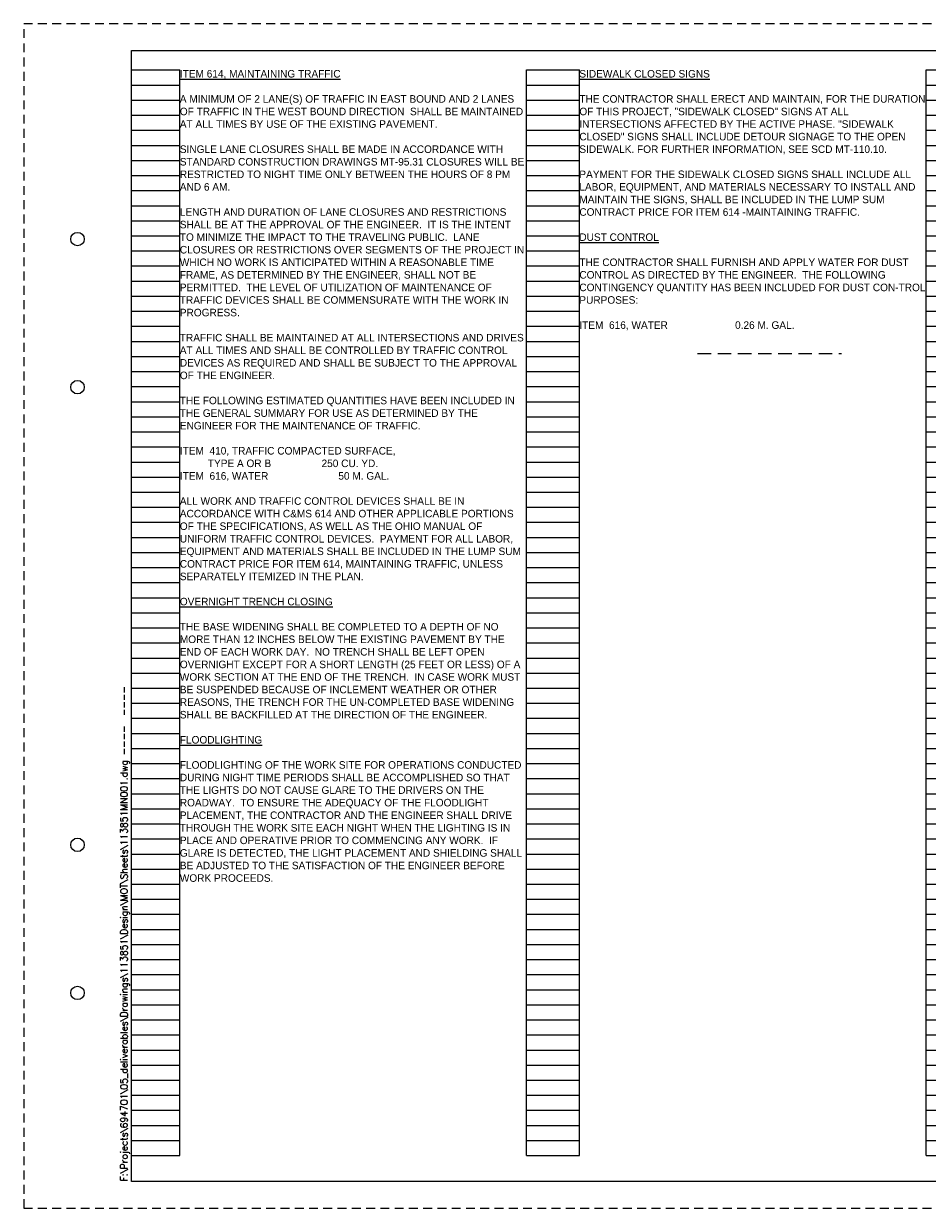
# Paper-space layout '113851MN001' of a CAD drawing. Header units: feet. Extents: x 0 to 34, y 0 to 22.
# Tile 1 of 3: x 0 to 16.8, y 0 to 22. Entities that reach past the tile are written whole.
import ezdxf
from ezdxf.enums import TextEntityAlignment as Align

# ---------------------------------------------------------------- set-up
doc = ezdxf.new("R2010")
doc.units = ezdxf.units.FT
doc.header["$MEASUREMENT"] = 0
doc.linetypes.add('DASHED', pattern=[0.75, 0.5, -0.25])
doc.linetypes.add('OhDOT_USTN3', pattern=[0.22, 0.165, -0.055])
for name, color, linetype in [('SH_Border', 7, 'Continuous'), ('SH_Cut_Line', 7, 'OhDOT_USTN3'), ('SH_Data', 7, 'Continuous'), ('SH_Text', 7, 'Continuous')]:
    doc.layers.add(name, color=color, linetype=linetype)
doc.styles.add('DwgStamp', font='romans.shx')
doc.styles.add('Font 70-Main Title', font='txt', dxfattribs={"width": 1.15, "height": 0.25})
doc.styles.add('Straight-Sub Title', font='font30.shx', dxfattribs={"height": 0.17})
doc.styles.add('Style-font31', font='font31.shx')

# ---------------------------------------------------------------- blocks, each defined once
blk = doc.blocks.new('BLKWO')
at = {"layer": 'SH_Border', "color": 7, "linetype": 'Continuous', "flags": 128}
blk.add_lwpolyline([(2, 21.5), (33.5, 21.5), (33.5, 0.5), (2, 0.5), (2, 21.5)], close=True, dxfattribs=at)
at = {"layer": 'SH_Border', "color": 7, "linetype": 'Continuous'}
for centre in [(1, 18), (1, 15.25), (1, 6.75), (1, 4)]:
    blk.add_circle(centre, 0.125, dxfattribs=at)
at = {"layer": 'SH_Cut_Line', "color": 7, "linetype": 'OhDOT_USTN3', "flags": 128}
blk.add_lwpolyline([(0, 0), (34, 0), (34, 22), (0, 22), (0, 0)], close=True, dxfattribs=at)
at = {"layer": 'SH_Border', "color": 7, "linetype": 'Continuous', "style": 'DwgStamp'}
blk.add_text('F:\\Projects\\694701\\05_deliverables\\Drawings\\113851\\Design\\MOT\\Sheets\\113851MN001.dwg ----  ----', height=0.125, rotation=90, dxfattribs=at).set_placement((1.925, 0.5))
at = {"layer": 'SH_Data', "style": 'Font 70-Main Title', "width": 1.15}
for tag, p in [('TITLEAREA2M', (33, 13.292)), ('TITLEAREA1', (33, 3.792))]:
    blk.add_attdef(tag, text='', height=0.25, rotation=90, dxfattribs=at).set_placement(p, align=Align.MIDDLE_CENTER)
at = {"layer": 'SH_Data', "style": 'Straight-Sub Title'}
for tag, p in [('SHEETNO', (33.02, 1.003)), ('SHEETTOTAL', (33.02, 0.663))]:
    blk.add_attdef(tag, text='', height=0.17, dxfattribs=at).set_placement(p, align=Align.BOTTOM_CENTER)
blk = doc.blocks.new('4COL')
at = {"layer": 'Defpoints', "color": 3, "linetype": 'Continuous'}
for p, q in [((2, 0.98), (2, 21.14)), ((2, 21.14), (2.9, 21.14)), ((2.9, 0.98), (2.9, 21.14)), ((9.34, 0.98), (9.34, 21.14)), ((9.34, 21.14), (10.32, 21.14)), ((10.32, 0.98), (10.32, 21.14)), ((16.76, 0.98), (16.76, 21.14)), ((16.76, 21.14), (17.74, 21.14)), ((17.74, 0.98), (17.74, 21.14)), ((24.18, 0.98), (24.18, 21.14)), ((24.18, 21.14), (25.16, 21.14)), ((25.16, 0.98), (25.16, 21.14)), ((31.6, 0.98), (31.6, 21.14)), ((31.6, 21.14), (32.5, 21.14)), ((32.5, 0.98), (32.5, 21.14)), ((2, 20.86), (2.9, 20.86)), ((9.34, 20.86), (10.32, 20.86)), ((16.76, 20.86), (17.74, 20.86)), ((24.18, 20.86), (25.16, 20.86)), ((31.6, 20.86), (32.5, 20.86)), ((2, 20.58), (2.9, 20.58)), ((9.34, 20.58), (10.32, 20.58)), ((16.76, 20.58), (17.74, 20.58)), ((24.18, 20.58), (25.16, 20.58)), ((31.6, 20.58), (32.5, 20.58)), ((2, 20.3), (2.9, 20.3)), ((9.34, 20.3), (10.32, 20.3)), ((16.76, 20.3), (17.74, 20.3)), ((24.18, 20.3), (25.16, 20.3)), ((31.6, 20.3), (32.5, 20.3)), ((2, 20.02), (2.9, 20.02)), ((9.34, 20.02), (10.32, 20.02)), ((16.76, 20.02), (17.74, 20.02)), ((24.18, 20.02), (25.16, 20.02)), ((31.6, 20.02), (32.5, 20.02)), ((2, 19.74), (2.9, 19.74)), ((9.34, 19.74), (10.32, 19.74)), ((16.76, 19.74), (17.74, 19.74)), ((24.18, 19.74), (25.16, 19.74)), ((31.6, 19.74), (32.5, 19.74)), ((2, 19.46), (2.9, 19.46)), ((9.34, 19.46), (10.32, 19.46)), ((16.76, 19.46), (17.74, 19.46)), ((24.18, 19.46), (25.16, 19.46)), ((31.6, 19.46), (32.5, 19.46)), ((2, 19.18), (2.9, 19.18)), ((9.34, 19.18), (10.32, 19.18)), ((16.76, 19.18), (17.74, 19.18)), ((24.18, 19.18), (25.16, 19.18)), ((31.6, 19.18), (32.5, 19.18)), ((2, 18.9), (2.9, 18.9)), ((9.34, 18.9), (10.32, 18.9)), ((16.76, 18.9), (17.74, 18.9)), ((24.18, 18.9), (25.16, 18.9)), ((31.6, 18.9), (32.5, 18.9)), ((2, 18.62), (2.9, 18.62)), ((9.34, 18.62), (10.32, 18.62)), ((16.76, 18.62), (17.74, 18.62)), ((24.18, 18.62), (25.16, 18.62)), ((31.6, 18.62), (32.5, 18.62)), ((2, 18.34), (2.9, 18.34)), ((9.34, 18.34), (10.32, 18.34)), ((16.76, 18.34), (17.74, 18.34)), ((24.18, 18.34), (25.16, 18.34)), ((31.6, 18.34), (32.5, 18.34)), ((2, 18.06), (2.9, 18.06)), ((9.34, 18.06), (10.32, 18.06)), ((16.76, 18.06), (17.74, 18.06)), ((24.18, 18.06), (25.16, 18.06)), ((31.6, 18.06), (32.5, 18.06)), ((2, 17.78), (2.9, 17.78)), ((9.34, 17.78), (10.32, 17.78)), ((16.76, 17.78), (17.74, 17.78)), ((24.18, 17.78), (25.16, 17.78)), ((31.6, 17.78), (32.5, 17.78)), ((2, 17.5), (2.9, 17.5)), ((9.34, 17.5), (10.32, 17.5)), ((16.76, 17.5), (17.74, 17.5)), ((24.18, 17.5), (25.16, 17.5)), ((31.6, 17.5), (32.5, 17.5)), ((2, 17.22), (2.9, 17.22)), ((9.34, 17.22), (10.32, 17.22)), ((16.76, 17.22), (17.74, 17.22)), ((24.18, 17.22), (25.16, 17.22)), ((31.6, 17.22), (32.5, 17.22)), ((2, 16.94), (2.9, 16.94)), ((9.34, 16.94), (10.32, 16.94)), ((16.76, 16.94), (17.74, 16.94)), ((24.18, 16.94), (25.16, 16.94)), ((31.6, 16.94), (32.5, 16.94)), ((2, 16.66), (2.9, 16.66)), ((9.34, 16.66), (10.32, 16.66)), ((16.76, 16.66), (17.74, 16.66)), ((24.18, 16.66), (25.16, 16.66)), ((31.6, 16.66), (32.5, 16.66)), ((2, 16.38), (2.9, 16.38)), ((9.34, 16.38), (10.32, 16.38)), ((16.76, 16.38), (17.74, 16.38)), ((24.18, 16.38), (25.16, 16.38)), ((31.6, 16.38), (32.5, 16.38)), ((2, 16.1), (2.9, 16.1)), ((9.34, 16.1), (10.32, 16.1)), ((16.76, 16.1), (17.74, 16.1)), ((24.18, 16.1), (25.16, 16.1)), ((31.6, 16.1), (32.5, 16.1)), ((2, 15.82), (2.9, 15.82)), ((9.34, 15.82), (10.32, 15.82)), ((16.76, 15.82), (17.74, 15.82)), ((24.18, 15.82), (25.16, 15.82)), ((31.6, 15.82), (32.5, 15.82)), ((2, 15.54), (2.9, 15.54)), ((9.34, 15.54), (10.32, 15.54)), ((16.76, 15.54), (17.74, 15.54)), ((24.18, 15.54), (25.16, 15.54)), ((31.6, 15.54), (32.5, 15.54)), ((2, 15.26), (2.9, 15.26)), ((9.34, 15.26), (10.32, 15.26)), ((16.76, 15.26), (17.74, 15.26)), ((24.18, 15.26), (25.16, 15.26)), ((31.6, 15.26), (32.5, 15.26)), ((2, 14.98), (2.9, 14.98)), ((9.34, 14.98), (10.32, 14.98)), ((16.76, 14.98), (17.74, 14.98)), ((24.18, 14.98), (25.16, 14.98)), ((31.6, 14.98), (32.5, 14.98)), ((2, 14.7), (2.9, 14.7)), ((9.34, 14.7), (10.32, 14.7)), ((16.76, 14.7), (17.74, 14.7)), ((24.18, 14.7), (25.16, 14.7)), ((31.6, 14.7), (32.5, 14.7)), ((2, 14.42), (2.9, 14.42)), ((9.34, 14.42), (10.32, 14.42)), ((16.76, 14.42), (17.74, 14.42)), ((24.18, 14.42), (25.16, 14.42)), ((31.6, 14.42), (32.5, 14.42)), ((2, 14.14), (2.9, 14.14)), ((9.34, 14.14), (10.32, 14.14)), ((16.76, 14.14), (17.74, 14.14)), ((24.18, 14.14), (25.16, 14.14)), ((31.6, 14.14), (32.5, 14.14)), ((2, 13.86), (2.9, 13.86)), ((9.34, 13.86), (10.32, 13.86)), ((16.76, 13.86), (17.74, 13.86)), ((24.18, 13.86), (25.16, 13.86)), ((31.6, 13.86), (32.5, 13.86)), ((2, 13.58), (2.9, 13.58)), ((9.34, 13.58), (10.32, 13.58)), ((16.76, 13.58), (17.74, 13.58)), ((24.18, 13.58), (25.16, 13.58)), ((31.6, 13.58), (32.5, 13.58)), ((2, 13.3), (2.9, 13.3)), ((9.34, 13.3), (10.32, 13.3)), ((16.76, 13.3), (17.74, 13.3)), ((24.18, 13.3), (25.16, 13.3)), ((31.6, 13.3), (32.5, 13.3)), ((2, 13.02), (2.9, 13.02)), ((9.34, 13.02), (10.32, 13.02)), ((16.76, 13.02), (17.74, 13.02)), ((24.18, 13.02), (25.16, 13.02)), ((31.6, 13.02), (32.5, 13.02)), ((2, 12.74), (2.9, 12.74)), ((9.34, 12.74), (10.32, 12.74)), ((16.76, 12.74), (17.74, 12.74)), ((24.18, 12.74), (25.16, 12.74)), ((31.6, 12.74), (32.5, 12.74)), ((2, 12.46), (2.9, 12.46)), ((9.34, 12.46), (10.32, 12.46)), ((16.76, 12.46), (17.74, 12.46)), ((24.18, 12.46), (25.16, 12.46)), ((31.6, 12.46), (32.5, 12.46)), ((2, 12.18), (2.9, 12.18)), ((9.34, 12.18), (10.32, 12.18)), ((16.76, 12.18), (17.74, 12.18)), ((24.18, 12.18), (25.16, 12.18)), ((31.6, 12.18), (32.5, 12.18)), ((2, 11.9), (2.9, 11.9)), ((9.34, 11.9), (10.32, 11.9)), ((16.76, 11.9), (17.74, 11.9)), ((24.18, 11.9), (25.16, 11.9)), ((31.6, 11.9), (32.5, 11.9)), ((2, 11.62), (2.9, 11.62)), ((9.34, 11.62), (10.32, 11.62)), ((16.76, 11.62), (17.74, 11.62)), ((24.18, 11.62), (25.16, 11.62)), ((31.6, 11.62), (32.5, 11.62)), ((2, 11.34), (2.9, 11.34)), ((9.34, 11.34), (10.32, 11.34)), ((16.76, 11.34), (17.74, 11.34)), ((24.18, 11.34), (25.16, 11.34)), ((31.6, 11.34), (32.5, 11.34)), ((2, 11.06), (2.9, 11.06)), ((9.34, 11.06), (10.32, 11.06)), ((16.76, 11.06), (17.74, 11.06)), ((24.18, 11.06), (25.16, 11.06)), ((31.6, 11.06), (32.5, 11.06)), ((2, 10.78), (2.9, 10.78)), ((9.34, 10.78), (10.32, 10.78)), ((16.76, 10.78), (17.74, 10.78)), ((24.18, 10.78), (25.16, 10.78)), ((31.6, 10.78), (32.5, 10.78)), ((2, 10.5), (2.9, 10.5)), ((9.34, 10.5), (10.32, 10.5)), ((16.76, 10.5), (17.74, 10.5)), ((24.18, 10.5), (25.16, 10.5)), ((31.6, 10.5), (32.5, 10.5)), ((2, 10.22), (2.9, 10.22)), ((9.34, 10.22), (10.32, 10.22)), ((16.76, 10.22), (17.74, 10.22)), ((24.18, 10.22), (25.16, 10.22)), ((31.6, 10.22), (32.5, 10.22)), ((2, 9.94), (2.9, 9.94)), ((9.34, 9.94), (10.32, 9.94)), ((16.76, 9.94), (17.74, 9.94)), ((24.18, 9.94), (25.16, 9.94)), ((31.6, 9.94), (32.5, 9.94)), ((2, 9.66), (2.9, 9.66)), ((9.34, 9.66), (10.32, 9.66)), ((16.76, 9.66), (17.74, 9.66)), ((24.18, 9.66), (25.16, 9.66)), ((31.6, 9.66), (32.5, 9.66)), ((2, 9.38), (2.9, 9.38)), ((9.34, 9.38), (10.32, 9.38)), ((16.76, 9.38), (17.74, 9.38)), ((24.18, 9.38), (25.16, 9.38)), ((31.6, 9.38), (32.5, 9.38)), ((2, 9.1), (2.9, 9.1)), ((9.34, 9.1), (10.32, 9.1)), ((16.76, 9.1), (17.74, 9.1)), ((24.18, 9.1), (25.16, 9.1)), ((31.6, 9.1), (32.5, 9.1)), ((2, 8.82), (2.9, 8.82)), ((9.34, 8.82), (10.32, 8.82)), ((16.76, 8.82), (17.74, 8.82)), ((24.18, 8.82), (25.16, 8.82)), ((31.6, 8.82), (32.5, 8.82)), ((2, 8.54), (2.9, 8.54)), ((9.34, 8.54), (10.32, 8.54)), ((16.76, 8.54), (17.74, 8.54)), ((24.18, 8.54), (25.16, 8.54)), ((31.6, 8.54), (32.5, 8.54)), ((2, 8.26), (2.9, 8.26)), ((9.34, 8.26), (10.32, 8.26)), ((16.76, 8.26), (17.74, 8.26)), ((24.18, 8.26), (25.16, 8.26)), ((31.6, 8.26), (32.5, 8.26)), ((2, 7.98), (2.9, 7.98)), ((9.34, 7.98), (10.32, 7.98)), ((16.76, 7.98), (17.74, 7.98)), ((24.18, 7.98), (25.16, 7.98)), ((31.6, 7.98), (32.5, 7.98)), ((2, 7.7), (2.9, 7.7)), ((9.34, 7.7), (10.32, 7.7)), ((16.76, 7.7), (17.74, 7.7)), ((24.18, 7.7), (25.16, 7.7)), ((31.6, 7.7), (32.5, 7.7)), ((2, 7.42), (2.9, 7.42)), ((9.34, 7.42), (10.32, 7.42)), ((16.76, 7.42), (17.74, 7.42)), ((24.18, 7.42), (25.16, 7.42)), ((31.6, 7.42), (32.5, 7.42)), ((2, 7.14), (2.9, 7.14)), ((9.34, 7.14), (10.32, 7.14)), ((16.76, 7.14), (17.74, 7.14)), ((24.18, 7.14), (25.16, 7.14)), ((31.6, 7.14), (32.5, 7.14)), ((2, 6.86), (2.9, 6.86)), ((9.34, 6.86), (10.32, 6.86)), ((16.76, 6.86), (17.74, 6.86)), ((24.18, 6.86), (25.16, 6.86)), ((31.6, 6.86), (32.5, 6.86)), ((2, 6.58), (2.9, 6.58)), ((9.34, 6.58), (10.32, 6.58)), ((16.76, 6.58), (17.74, 6.58)), ((24.18, 6.58), (25.16, 6.58)), ((31.6, 6.58), (32.5, 6.58)), ((2, 6.3), (2.9, 6.3)), ((9.34, 6.3), (10.32, 6.3)), ((16.76, 6.3), (17.74, 6.3)), ((24.18, 6.3), (25.16, 6.3)), ((31.6, 6.3), (32.5, 6.3)), ((2, 6.02), (2.9, 6.02)), ((9.34, 6.02), (10.32, 6.02)), ((16.76, 6.02), (17.74, 6.02)), ((24.18, 6.02), (25.16, 6.02)), ((31.6, 6.02), (32.5, 6.02)), ((2, 5.74), (2.9, 5.74)), ((9.34, 5.74), (10.32, 5.74)), ((16.76, 5.74), (17.74, 5.74)), ((24.18, 5.74), (25.16, 5.74)), ((31.6, 5.74), (32.5, 5.74)), ((2, 5.46), (2.9, 5.46)), ((9.34, 5.46), (10.32, 5.46)), ((16.76, 5.46), (17.74, 5.46)), ((24.18, 5.46), (25.16, 5.46)), ((31.6, 5.46), (32.5, 5.46)), ((2, 5.18), (2.9, 5.18)), ((9.34, 5.18), (10.32, 5.18)), ((16.76, 5.18), (17.74, 5.18)), ((24.18, 5.18), (25.16, 5.18)), ((31.6, 5.18), (32.5, 5.18)), ((2, 4.9), (2.9, 4.9)), ((9.34, 4.9), (10.32, 4.9)), ((16.76, 4.9), (17.74, 4.9)), ((24.18, 4.9), (25.16, 4.9)), ((31.6, 4.9), (32.5, 4.9)), ((2, 4.62), (2.9, 4.62)), ((9.34, 4.62), (10.32, 4.62)), ((16.76, 4.62), (17.74, 4.62)), ((24.18, 4.62), (25.16, 4.62)), ((31.6, 4.62), (32.5, 4.62)), ((2, 4.34), (2.9, 4.34)), ((9.34, 4.34), (10.32, 4.34)), ((16.76, 4.34), (17.74, 4.34)), ((24.18, 4.34), (25.16, 4.34)), ((31.6, 4.34), (32.5, 4.34)), ((2, 4.06), (2.9, 4.06)), ((9.34, 4.06), (10.32, 4.06)), ((16.76, 4.06), (17.74, 4.06)), ((24.18, 4.06), (25.16, 4.06)), ((31.6, 4.06), (32.5, 4.06)), ((2, 3.78), (2.9, 3.78)), ((9.34, 3.78), (10.32, 3.78)), ((16.76, 3.78), (17.74, 3.78)), ((24.18, 3.78), (25.16, 3.78)), ((31.6, 3.78), (32.5, 3.78)), ((2, 3.5), (2.9, 3.5)), ((9.34, 3.5), (10.32, 3.5)), ((16.76, 3.5), (17.74, 3.5)), ((24.18, 3.5), (25.16, 3.5)), ((31.6, 3.5), (32.5, 3.5)), ((2, 3.22), (2.9, 3.22)), ((9.34, 3.22), (10.32, 3.22)), ((16.76, 3.22), (17.74, 3.22)), ((24.18, 3.22), (25.16, 3.22)), ((31.6, 3.22), (32.5, 3.22)), ((2, 2.94), (2.9, 2.94)), ((9.34, 2.94), (10.32, 2.94)), ((16.76, 2.94), (17.74, 2.94)), ((24.18, 2.94), (25.16, 2.94)), ((31.6, 2.94), (32.5, 2.94)), ((2, 2.66), (2.9, 2.66)), ((9.34, 2.66), (10.32, 2.66)), ((16.76, 2.66), (17.74, 2.66)), ((24.18, 2.66), (25.16, 2.66)), ((31.6, 2.66), (32.5, 2.66)), ((2, 2.38), (2.9, 2.38)), ((9.34, 2.38), (10.32, 2.38)), ((16.76, 2.38), (17.74, 2.38)), ((24.18, 2.38), (25.16, 2.38)), ((31.6, 2.38), (32.5, 2.38)), ((2, 2.1), (2.9, 2.1)), ((9.34, 2.1), (10.32, 2.1)), ((16.76, 2.1), (17.74, 2.1)), ((24.18, 2.1), (25.16, 2.1)), ((31.6, 2.1), (32.5, 2.1)), ((2, 1.82), (2.9, 1.82)), ((9.34, 1.82), (10.32, 1.82)), ((16.76, 1.82), (17.74, 1.82)), ((24.18, 1.82), (25.16, 1.82)), ((31.6, 1.82), (32.5, 1.82)), ((2, 1.54), (2.9, 1.54)), ((9.34, 1.54), (10.32, 1.54)), ((16.76, 1.54), (17.74, 1.54)), ((24.18, 1.54), (25.16, 1.54)), ((31.6, 1.54), (32.5, 1.54)), ((2, 1.26), (2.9, 1.26)), ((9.34, 1.26), (10.32, 1.26)), ((16.76, 1.26), (17.74, 1.26)), ((24.18, 1.26), (25.16, 1.26)), ((31.6, 1.26), (32.5, 1.26)), ((2, 0.98), (2.9, 0.98)), ((9.34, 0.98), (10.32, 0.98)), ((16.76, 0.98), (17.74, 0.98)), ((24.18, 0.98), (25.16, 0.98)), ((31.6, 0.98), (32.5, 0.98))]:
    blk.add_line(p, q, dxfattribs=at)
blk.add_point((0, 0), dxfattribs=at)

psp = doc.layouts.new('113851MN001')

# ---------------------------------------------------------------- linework, layer by layer
at = {"layer": 'SH_Text', "color": 0, "linetype": 'DASHED', "lineweight": 13, "ltscale": 0.5}
psp.add_line((12.515, 15.877), (15.188, 15.877), dxfattribs=at)

# ---------------------------------------------------------------- block references
psp.add_blockref('4COL', (0, 0))
at = {"layer": 'SH_Border'}
psp.add_blockref('BLKWO', (0, 0), dxfattribs=at)

# ---------------------------------------------------------------- texts
at = {"layer": 'SH_Text', "insert": (2.9, 21.14), "char_height": 0.14, "width": 6.44, "attachment_point": 1, "style": 'Style-font31'}
psp.add_mtext('{\\LITEM 614, MAINTAINING TRAFFIC} \\P\\PA MINIMUM OF 2 LANE(S) OF TRAFFIC IN EAST BOUND AND 2 LANES OF TRAFFIC IN THE WEST BOUND DIRECTION  SHALL BE MAINTAINED AT ALL TIMES BY USE OF THE EXISTING PAVEMENT.  \\P\\P{\\C7;SINGLE LANE CLOSURES SHALL BE MADE IN ACCORDANCE WITH STANDARD CONSTRUCTION DRAWINGS MT-95.31 CLOSURES WILL BE RESTRICTED TO NIGHT TIME ONLY BETWEEN THE HOURS OF 8 PM AND 6 AM.  \\P\\P}LENGTH AND DURATION OF LANE CLOSURES AND RESTRICTIONS SHALL BE AT THE APPROVAL OF THE ENGINEER.  IT IS THE INTENT TO MINIMIZE THE IMPACT TO THE TRAVELING PUBLIC.  LANE CLOSURES OR RESTRICTIONS OVER SEGMENTS OF THE PROJECT IN WHICH NO WORK IS ANTICIPATED WITHIN A REASONABLE TIME FRAME, AS DETERMINED BY THE ENGINEER, SHALL NOT BE PERMITTED.  THE LEVEL OF UTILIZATION OF MAINTENANCE OF TRAFFIC DEVICES SHALL BE COMMENSURATE WITH THE WORK IN PROGRESS.  \\P\\PTRAFFIC SHALL BE MAINTAINED AT ALL INTERSECTIONS AND DRIVES AT ALL TIMES AND SHALL BE CONTROLLED BY TRAFFIC CONTROL DEVICES AS REQUIRED AND SHALL BE SUBJECT TO THE APPROVAL OF THE ENGINEER.  \\P\\PTHE FOLLOWING ESTIMATED QUANTITIES HAVE BEEN INCLUDED IN THE GENERAL SUMMARY FOR USE AS DETERMINED BY THE ENGINEER FOR THE MAINTENANCE OF TRAFFIC.  \\P\\PITEM  410, TRAFFIC COMPACTED SURFACE,  \\P          TYPE A OR B                  250 CU. YD.  \\PITEM  616, WATER                         50 M. GAL.  \\P\\PALL WORK AND TRAFFIC CONTROL DEVICES SHALL BE IN ACCORDANCE WITH C&MS 614 AND OTHER APPLICABLE PORTIONS OF THE SPECIFICATIONS, AS WELL AS THE OHIO MANUAL OF UNIFORM TRAFFIC CONTROL DEVICES.  PAYMENT FOR ALL LABOR, EQUIPMENT AND MATERIALS SHALL BE INCLUDED IN THE LUMP SUM CONTRACT PRICE FOR ITEM 614, MAINTAINING TRAFFIC, UNLESS SEPARATELY ITEMIZED IN THE PLAN.  \\P{\\L\\POVERNIGHT TRENCH CLOSING }\\P\\PTHE BASE WIDENING SHALL BE COMPLETED TO A DEPTH OF NO MORE THAN 12 INCHES BELOW THE EXISTING PAVEMENT BY THE END OF EACH WORK DAY.  NO TRENCH SHALL BE LEFT OPEN OVERNIGHT EXCEPT FOR A SHORT LENGTH (25 FEET OR LESS) OF A WORK SECTION AT THE END OF THE TRENCH.  IN CASE WORK MUST BE SUSPENDED BECAUSE OF INCLEMENT WEATHER OR OTHER REASONS, THE TRENCH FOR THE UN-COMPLETED BASE WIDENING SHALL BE BACKFILLED AT THE DIRECTION OF THE ENGINEER.  \\P{\\L\\PFLOODLIGHTING }\\P\\P{\\C7;FLOODLIGHTING OF THE WORK SITE FOR OPERATIONS CONDUCTED DURING NIGHT TIME PERIODS SHALL BE ACCOMPLISHED SO THAT THE LIGHTS DO NOT CAUSE GLARE TO THE DRIVERS ON THE ROADWAY.  TO ENSURE THE ADEQUACY OF THE FLOODLIGHT PLACEMENT, THE CONTRACTOR AND THE ENGINEER SHALL DRIVE THROUGH THE WORK SITE EACH NIGHT WHEN THE LIGHTING IS IN PLACE AND OPERATIVE PRIOR TO COMMENCING ANY WORK.  IF GLARE IS DETECTED, THE LIGHT PLACEMENT AND SHIELDING SHALL BE ADJUSTED TO THE SATISFACTION OF THE ENGINEER BEFORE WORK PROCEEDS.}', dxfattribs=at)
at = {"layer": 'SH_Text', "insert": (10.32, 21.14), "char_height": 0.14, "width": 6.44, "attachment_point": 1, "rotation": 0, "style": 'Style-font31'}
psp.add_mtext('{\\LSIDEWALK CLOSED SIGNS \\P}\\P{\\C7;THE CONTRACTOR SHALL ERECT AND MAINTAIN, FOR THE DURATION OF THIS PROJECT, "SIDEWALK CLOSED" SIGNS AT ALL INTERSECTIONS AFFECTED BY THE ACTIVE PHASE. "SIDEWALK CLOSED" SIGNS SHALL INCLUDE DETOUR SIGNAGE TO THE OPEN SIDEWALK. FOR FURTHER INFORMATION, SEE SCD MT-110.10.  \\P\\PPAYMENT FOR THE SIDEWALK CLOSED SIGNS SHALL INCLUDE ALL LABOR, EQUIPMENT, AND MATERIALS NECESSARY TO INSTALL AND MAINTAIN THE SIGNS, SHALL BE INCLUDED IN THE LUMP SUM CONTRACT PRICE FOR ITEM 614 -MAINTAINING TRAFFIC.  \\P\\P\\L\\C256;DUST CONTROL \\P}\\PTHE CONTRACTOR SHALL FURNISH AND APPLY WATER FOR DUST CONTROL AS DIRECTED BY THE ENGINEER.  THE FOLLOWING CONTINGENCY QUANTITY HAS BEEN INCLUDED FOR DUST CON-TROL PURPOSES: \\P\\PITEM  616, WATER                        0.26 M. GAL.{\\C151; \\C7;  \\P\\C151;^I^I^I^I^I^I}', dxfattribs=at)

doc.saveas('drawing.dxf')
